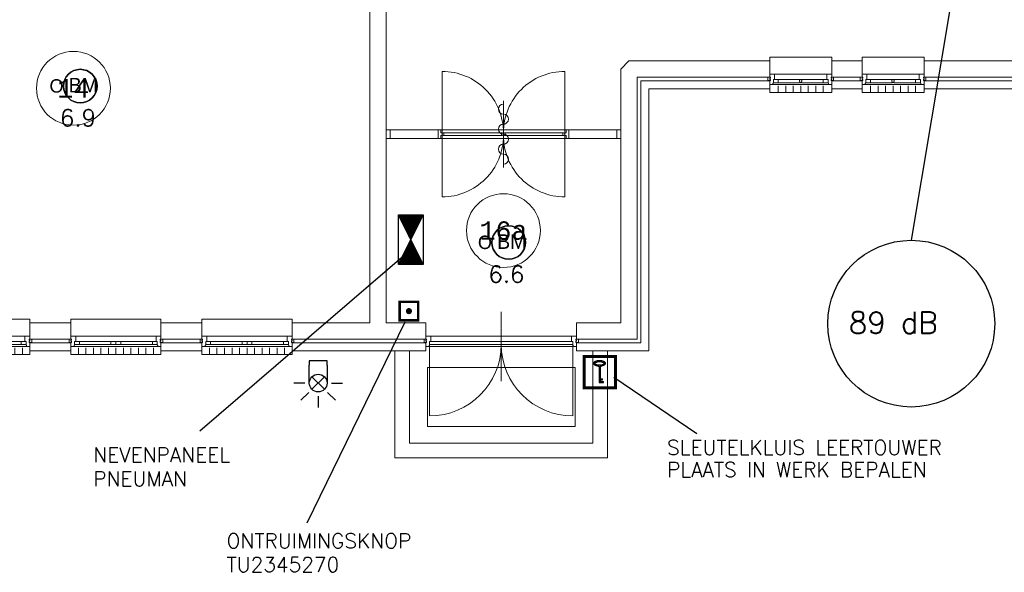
# Model space of a CAD drawing. Header units: millimetres. Extents: x 1890 to 160200, y 5205 to 111580.
# Tile 15 of 51: x 62061 to 75393, y 18114 to 25606. Entities that reach past the tile are written whole.
import ezdxf
from ezdxf.enums import TextEntityAlignment as Align
from ezdxf.xclip import XClip

# ---------------------------------------------------------------- set-up
doc = ezdxf.new("R2010")
doc.units = ezdxf.units.MM
doc.header["$XCLIPFRAME"] = 0
for name, color, linetype in [('BRAND', 1, 'Continuous'), ('DB-waardes', 6, 'Continuous'), ('Xref', 253, 'Continuous'), ('Xref-geb26-bgg$0$AL$1A---_ALGEMEEN', 253, 'Continuous'), ('Xref-geb26-bgg$0$AT$1A---_TEKST050', 253, 'Continuous')]:
    doc.layers.add(name, color=color, linetype=linetype)
doc.layers.get('Xref').off()
doc.styles.add('ROMANS', font='romans')
doc.styles.add('TXT', font='txt')
doc.styles.add('Xref-geb26-bgg$0$MONOTXT', font='MONOTXT')

# ---------------------------------------------------------------- blocks, each defined once
blk = doc.blocks.new('*O81')
at = {"layer": 'Xref-geb26-bgg$0$AL$1A---_ALGEMEEN', "color": 0, "linetype": 'Continuous', "lineweight": 0}
for p, q in [((-543, 9), (543, 9)), ((-565.5, -130), (565.5, -130)), ((-493, -63), (-67, -63)), ((-493, -106), (-67, -106)), ((67, -63), (493, -63)), ((67, -106), (493, -106)), ((-508.33, -240), (-508.33, -150)), ((-406.66, -240), (-406.66, -150)), ((-305, -240), (-305, -150)), ((-203.33, -240), (-203.33, -150)), ((-101.66, -240), (-101.66, -150)), ((0, -240), (0, -150)), ((101.66, -240), (101.66, -150)), ((203.33, -240), (203.33, -150)), ((305, -240), (305, -150)), ((406.66, -240), (406.66, -150)), ((508.33, -240), (508.33, -150))]:
    blk.add_line(p, q, dxfattribs=at)
for points in [[(-610, 190), (-610, 240), (610, 240), (610, 190)], [(-610, -190), (-610, -240), (610, -240), (610, -190)]]:
    blk.add_lwpolyline(points, dxfattribs=at)
for points in [[(-610, 9), (-545.15, 9), (-543, 6.86), (-543, -63), (-560, -63), (-560, -114), (-565.5, -114), (-565.5, -127.78), (-567.72, -130), (-610, -130), (-610, -76), (-601, -76), (-601, -60), (-610, -60), (-610, -46), (-601, -46), (-601, -30), (-610, -30)], [(610, 9), (545.15, 9), (543, 6.86), (543, -63), (560, -63), (560, -114), (565.5, -114), (565.5, -127.78), (567.72, -130), (610, -130), (610, -76), (601, -76), (601, -60), (610, -60), (610, -46), (601, -46), (601, -30), (610, -30)], [(-635, -30), (-601, -30), (-601, -46), (-610, -46), (-610, -60), (-601, -60), (-601, -76), (-635, -76)], [(-560, -106), (-493, -106), (-493, -63), (-560, -63)], [(-67, -106), (0, -106), (0, -63), (-67, -63)], [(67, -106), (0, -106), (0, -63), (67, -63)], [(560, -106), (493, -106), (493, -63), (560, -63)], [(635, -30), (601, -30), (601, -46), (610, -46), (610, -60), (601, -60), (601, -76), (635, -76)]]:
    blk.add_lwpolyline(points, close=True, dxfattribs=at)
blk = doc.blocks.new('*O82')
at = {"layer": 'Xref-geb26-bgg$0$AL$1A---_ALGEMEEN', "color": 0, "linetype": 'Continuous', "lineweight": 0}
for p, q in [((-543, 9), (543, 9)), ((-565.5, -130), (565.5, -130)), ((-493, -63), (-67, -63)), ((-493, -106), (-67, -106)), ((67, -63), (493, -63)), ((67, -106), (493, -106)), ((-508.33, -240), (-508.33, -150)), ((-406.66, -240), (-406.66, -150)), ((-305, -240), (-305, -150)), ((-203.33, -240), (-203.33, -150)), ((-101.66, -240), (-101.66, -150)), ((0, -240), (0, -150)), ((101.66, -240), (101.66, -150)), ((203.33, -240), (203.33, -150)), ((305, -240), (305, -150)), ((406.66, -240), (406.66, -150)), ((508.33, -240), (508.33, -150))]:
    blk.add_line(p, q, dxfattribs=at)
for points in [[(-610, 190), (-610, 240), (610, 240), (610, 190)], [(-610, -190), (-610, -240), (610, -240), (610, -190)]]:
    blk.add_lwpolyline(points, dxfattribs=at)
for points in [[(-610, 9), (-545.15, 9), (-543, 6.86), (-543, -63), (-560, -63), (-560, -114), (-565.5, -114), (-565.5, -127.78), (-567.72, -130), (-610, -130), (-610, -76), (-601, -76), (-601, -60), (-610, -60), (-610, -46), (-601, -46), (-601, -30), (-610, -30)], [(610, 9), (545.15, 9), (543, 6.86), (543, -63), (560, -63), (560, -114), (565.5, -114), (565.5, -127.78), (567.72, -130), (610, -130), (610, -76), (601, -76), (601, -60), (610, -60), (610, -46), (601, -46), (601, -30), (610, -30)], [(-635, -30), (-601, -30), (-601, -46), (-610, -46), (-610, -60), (-601, -60), (-601, -76), (-635, -76)], [(-560, -106), (-493, -106), (-493, -63), (-560, -63)], [(-67, -106), (0, -106), (0, -63), (-67, -63)], [(67, -106), (0, -106), (0, -63), (67, -63)], [(560, -106), (493, -106), (493, -63), (560, -63)], [(635, -30), (601, -30), (601, -46), (610, -46), (610, -60), (601, -60), (601, -76), (635, -76)]]:
    blk.add_lwpolyline(points, close=True, dxfattribs=at)
blk = doc.blocks.new('*O83')
at = {"layer": 'Xref-geb26-bgg$0$AL$1A---_ALGEMEEN', "color": 0, "linetype": 'Continuous', "lineweight": 0}
for p, q in [((-543, 9), (543, 9)), ((-565.5, -130), (565.5, -130)), ((-493, -63), (-67, -63)), ((-493, -106), (-67, -106)), ((67, -63), (493, -63)), ((67, -106), (493, -106)), ((-508.33, -240), (-508.33, -150)), ((-406.66, -240), (-406.66, -150)), ((-305, -240), (-305, -150)), ((-203.33, -240), (-203.33, -150)), ((-101.66, -240), (-101.66, -150)), ((0, -240), (0, -150)), ((101.66, -240), (101.66, -150)), ((203.33, -240), (203.33, -150)), ((305, -240), (305, -150)), ((406.66, -240), (406.66, -150)), ((508.33, -240), (508.33, -150))]:
    blk.add_line(p, q, dxfattribs=at)
for points in [[(-610, 190), (-610, 240), (610, 240), (610, 190)], [(-610, -190), (-610, -240), (610, -240), (610, -190)]]:
    blk.add_lwpolyline(points, dxfattribs=at)
for points in [[(-610, 9), (-545.15, 9), (-543, 6.86), (-543, -63), (-560, -63), (-560, -114), (-565.5, -114), (-565.5, -127.78), (-567.72, -130), (-610, -130), (-610, -76), (-601, -76), (-601, -60), (-610, -60), (-610, -46), (-601, -46), (-601, -30), (-610, -30)], [(610, 9), (545.15, 9), (543, 6.86), (543, -63), (560, -63), (560, -114), (565.5, -114), (565.5, -127.78), (567.72, -130), (610, -130), (610, -76), (601, -76), (601, -60), (610, -60), (610, -46), (601, -46), (601, -30), (610, -30)], [(-635, -30), (-601, -30), (-601, -46), (-610, -46), (-610, -60), (-601, -60), (-601, -76), (-635, -76)], [(-560, -106), (-493, -106), (-493, -63), (-560, -63)], [(-67, -106), (0, -106), (0, -63), (-67, -63)], [(67, -106), (0, -106), (0, -63), (67, -63)], [(560, -106), (493, -106), (493, -63), (560, -63)], [(635, -30), (601, -30), (601, -46), (610, -46), (610, -60), (601, -60), (601, -76), (635, -76)]]:
    blk.add_lwpolyline(points, close=True, dxfattribs=at)
blk = doc.blocks.new('*O120')
at = {"layer": 'Xref-geb26-bgg$0$AL$1A---_ALGEMEEN', "color": 0, "linetype": 'Continuous', "lineweight": 0}
for p, q in [((0, 705), (0, -235)), ((-953, 377), (953, 377)), ((-975.5, 238), (975.5, 238))]:
    blk.add_line(p, q, dxfattribs=at)
for points in [[(-1045, 338), (-1011, 338), (-1011, 322), (-1020, 322), (-1020, 308), (-1011, 308), (-1011, 292), (-1045, 292)], [(-1020, 377), (-955.15, 377), (-953, 374.86), (-953, 305), (-970, 305), (-970, 254), (-975.5, 254), (-975.5, 240.22), (-977.72, 238), (-1020, 238), (-1020, 292), (-1011, 292), (-1011, 308), (-1020, 308), (-1020, 322), (-1011, 322), (-1011, 338), (-1020, 338)], [(970, 305), (970, 265), (-970, 265), (-970, 305)], [(1020, 377), (955.15, 377), (953, 374.86), (953, 305), (970, 305), (970, 254), (975.5, 254), (975.5, 240.22), (977.72, 238), (1020, 238), (1020, 292), (1011, 292), (1011, 308), (1020, 308), (1020, 322), (1011, 322), (1011, 338), (1020, 338)], [(1045, 338), (1011, 338), (1011, 322), (1020, 322), (1020, 308), (1011, 308), (1011, 292), (1045, 292)]]:
    blk.add_lwpolyline(points, close=True, dxfattribs=at)
for points in [[(-970, 265), (-970, -705, 0.41421356), (0, 265)], [(970, 265), (970, -705, -0.41421356), (0, 265)]]:
    blk.add_lwpolyline(points, format="xyb", dxfattribs=at)
blk = doc.blocks.new('*O195')
at = {"layer": 'Xref-geb26-bgg$0$AL$1A---_ALGEMEEN', "color": 0, "linetype": 'Continuous', "lineweight": 0}
blk.add_lwpolyline([(0, -407, 1), (0, -271, -1), (0, -136, 1), (0, 0, -1), (0, 136, 1), (0, 271, -1), (0, 407)], format="xyb", dxfattribs=at)
blk = doc.blocks.new('Xref-geb26-bgg$0$BRW00')
at = {"layer": 'Xref-geb26-bgg$0$AL$1A---_ALGEMEEN', "color": 0, "linetype": 'Continuous', "lineweight": 0}
blk.add_blockref('*O195', (0, 0), dxfattribs=at)
blk = doc.blocks.new('Xref-geb26-bgg$0$DD0782')
at = {"layer": 'Xref-geb26-bgg$0$AL$1A---_ALGEMEEN', "color": 0, "linetype": 'Continuous', "lineweight": 0}
for p, q in [((885, -393), (885, 507)), ((35, 114), (1735, 114)), ((1735, 0), (35, 0))]:
    blk.add_line(p, q, dxfattribs=at)
for points in [[(885, 77, 0.414214), (55, 907), (55, 77)], [(885, 77, -0.414214), (1715, 907), (1715, 77)], [(885, 37, -0.414214), (55, -793), (55, 37)], [(885, 37, 0.414214), (1715, -793), (1715, 37)]]:
    blk.add_lwpolyline(points, format="xyb", dxfattribs=at)
for points in [[(0, 0), (35, 0), (35, 37), (55, 37), (55, 77), (35, 77), (35, 114), (0, 114), (0, 0)], [(80, 37), (860, 37), (860, 77), (80, 77)], [(910, 37), (1690, 37), (1690, 77), (910, 77)], [(1770, 0), (1735, 0), (1735, 37), (1715, 37), (1715, 77), (1735, 77), (1735, 114), (1770, 114), (1770, 0)]]:
    blk.add_lwpolyline(points, close=True, dxfattribs=at)
for centre, start, end in [((76, 57), 77.3196, 282.6804), ((865, 57), 257.3196, 102.6804), ((906, 57), 77.3196, 282.6804), ((1694, 57), 257.3196, 102.6804)]:
    blk.add_arc(centre, 20.5, start, end, dxfattribs=at)
blk.add_blockref('Xref-geb26-bgg$0$BRW00', (885, 57), dxfattribs=at)
blk = doc.blocks.new('*O192')
at = {"layer": 'Xref-geb26-bgg$0$AL$1A---_ALGEMEEN', "color": 0, "linetype": 'Continuous', "lineweight": 0}
for points in [[(-1590, -57), (1590, -57), (1590, 57), (-1590, 57)], [(-1535, -57), (-1535, 57), (-1590, 57), (-1590, -57)], [(1535, -57), (1535, 57), (1590, 57), (1590, -57)]]:
    blk.add_lwpolyline(points, close=True, dxfattribs=at)
at = {"layer": 'Xref-geb26-bgg$0$AL$1A---_ALGEMEEN', "color": 0, "linetype": 'Continuous', "lineweight": 0, "rotation": 180}
blk.add_blockref('Xref-geb26-bgg$0$DD0782', (885, 57), dxfattribs=at)
blk = doc.blocks.new('*O198')
at = {"layer": 'Xref-geb26-bgg$0$AL$1A---_ALGEMEEN', "color": 0, "linetype": 'Continuous', "lineweight": 0}
for points in [[(-1440, 725), (-1440, -725), (1440, -725), (1440, 725)], [(-1240, 725), (-1240, -525), (1240, -525), (1240, 725)]]:
    blk.add_lwpolyline(points, dxfattribs=at)
blk.add_lwpolyline([(-1000, -300), (1000, -300), (1000, 500), (-1000, 500)], close=True, dxfattribs=at)
blk = doc.blocks.new('*O199')
at = {"layer": 'Xref-geb26-bgg$0$AL$1A---_ALGEMEEN', "color": 0, "linetype": 'Continuous', "lineweight": 0}
for p, q in [((-353, 9), (353, 9)), ((-376, -130), (376, -130)), ((-303, -63), (-16, -63)), ((-303, -106), (-16, -106)), ((16, -63), (303, -63)), ((16, -106), (303, -106)), ((-305, -240), (-305, -150)), ((-203, -240), (-203, -150)), ((-102, -240), (-102, -150)), ((0, -240), (0, -150)), ((102, -240), (102, -150)), ((203, -240), (203, -150)), ((305, -240), (305, -150))]:
    blk.add_line(p, q, dxfattribs=at)
for points in [[(-420, 190), (-420, 240), (420, 240), (420, 190)], [(-420, -190), (-420, -240), (420, -240), (420, -190)]]:
    blk.add_lwpolyline(points, dxfattribs=at)
for points in [[(-420, 9), (-355, 9), (-353, 7), (-353, -63), (-370, -63), (-370, -114), (-376, -114), (-376, -128), (-378, -130), (-420, -130), (-420, -76), (-411, -76), (-411, -60), (-420, -60), (-420, -46), (-411, -46), (-411, -30), (-420, -30)], [(420, 9), (355, 9), (353, 7), (353, -63), (370, -63), (370, -114), (376, -114), (376, -128), (378, -130), (420, -130), (420, -76), (411, -76), (411, -60), (420, -60), (420, -46), (411, -46), (411, -30), (420, -30)], [(-445, -30), (-411, -30), (-411, -46), (-420, -46), (-420, -60), (-411, -60), (-411, -76), (-445, -76)], [(-370, -106), (-303, -106), (-303, -63), (-370, -63)], [(370, -106), (303, -106), (303, -63), (370, -63)], [(445, -30), (411, -30), (411, -46), (420, -46), (420, -60), (411, -60), (411, -76), (445, -76)]]:
    blk.add_lwpolyline(points, close=True, dxfattribs=at)
blk.add_lwpolyline([(4, -106), (-4, -106), (-4, -104, -0.397174), (-10, -98), (-10, -95, 0.406754), (-16, -90), (-16, -72), (-6, -63), (6, -63), (16, -72), (16, -90, 0.406754), (10, -95), (10, -98, -0.397174), (4, -104), (4, -106)], format="xyb", dxfattribs=at)
blk = doc.blocks.new('*O200')
at = {"layer": 'Xref-geb26-bgg$0$AL$1A---_ALGEMEEN', "color": 0, "linetype": 'Continuous', "lineweight": 0}
for p, q in [((-353, 9), (353, 9)), ((-376, -130), (376, -130)), ((-303, -63), (-16, -63)), ((-303, -106), (-16, -106)), ((16, -63), (303, -63)), ((16, -106), (303, -106)), ((-305, -240), (-305, -150)), ((-203, -240), (-203, -150)), ((-102, -240), (-102, -150)), ((0, -240), (0, -150)), ((102, -240), (102, -150)), ((203, -240), (203, -150)), ((305, -240), (305, -150))]:
    blk.add_line(p, q, dxfattribs=at)
for points in [[(-420, 190), (-420, 240), (420, 240), (420, 190)], [(-420, -190), (-420, -240), (420, -240), (420, -190)]]:
    blk.add_lwpolyline(points, dxfattribs=at)
for points in [[(-420, 9), (-355, 9), (-353, 7), (-353, -63), (-370, -63), (-370, -114), (-376, -114), (-376, -128), (-378, -130), (-420, -130), (-420, -76), (-411, -76), (-411, -60), (-420, -60), (-420, -46), (-411, -46), (-411, -30), (-420, -30)], [(420, 9), (355, 9), (353, 7), (353, -63), (370, -63), (370, -114), (376, -114), (376, -128), (378, -130), (420, -130), (420, -76), (411, -76), (411, -60), (420, -60), (420, -46), (411, -46), (411, -30), (420, -30)], [(-445, -30), (-411, -30), (-411, -46), (-420, -46), (-420, -60), (-411, -60), (-411, -76), (-445, -76)], [(-370, -106), (-303, -106), (-303, -63), (-370, -63)], [(370, -106), (303, -106), (303, -63), (370, -63)], [(445, -30), (411, -30), (411, -46), (420, -46), (420, -60), (411, -60), (411, -76), (445, -76)]]:
    blk.add_lwpolyline(points, close=True, dxfattribs=at)
blk.add_lwpolyline([(4, -106), (-4, -106), (-4, -104, -0.397174), (-10, -98), (-10, -95, 0.406754), (-16, -90), (-16, -72), (-6, -63), (6, -63), (16, -72), (16, -90, 0.406754), (10, -95), (10, -98, -0.397174), (4, -104), (4, -106)], format="xyb", dxfattribs=at)
blk = doc.blocks.new('Xref-geb26-bgg')
at = {"layer": 'Xref-geb26-bgg$0$AL$1A---_ALGEMEEN', "linetype": 'Continuous', "lineweight": 0}
for points in [[(140320.43, 91396.32), (140540.43, 91396.32), (140540.43, 85038.82), (141080.43, 85038.82), (141080.43, 84818.82), (139268.43, 84818.82), (139268.43, 85038.82), (140320.43, 85038.82)], [(143830.43, 88588.82), (145735.43, 88588.82), (145735.43, 88368.82), (143940.43, 88368.82), (143940.43, 84818.82), (143120.43, 84818.82), (143120.43, 85038.82), (143720.43, 85038.82), (143720.43, 88478.82)], [(146575.43, 88368.82), (146985.43, 88368.82), (146985.43, 88588.82), (146575.43, 88588.82)], [(147825.43, 88588.82), (150970.43, 88588.82), (150970.43, 88368.82), (149840.43, 88368.82), (149840.43, 86038.82), (152150.43, 86038.82), (152150.43, 88368.82), (151870.43, 88368.82), (151870.43, 88588.82), (152260.43, 88588.82), (152370.43, 88478.82), (152370.43, 86038.82), (152545.43, 86038.82), (152545.43, 85818.82), (149840.43, 85818.82), (149840.43, 84043.82), (149620.43, 84043.82), (149620.43, 88368.82), (147825.43, 88368.82)], [(143990.43, 88318.82), (145735.43, 88318.82), (145735.43, 88208.82), (144100.43, 88208.82), (144100.43, 84658.82), (143120.43, 84658.82), (143120.43, 84768.82), (143990.43, 84768.82)], [(146575.43, 88208.82), (146985.43, 88208.82), (146985.43, 88318.82), (146575.43, 88318.82)], [(147825.43, 88318.82), (149570.43, 88318.82), (149570.43, 84043.82), (149460.43, 84043.82), (149460.43, 88208.82), (147825.43, 88208.82)], [(135718.43, 84818.82), (136273.43, 84818.82), (136273.43, 85038.82), (135718.43, 85038.82)], [(137493.43, 84818.82), (138048.43, 84818.82), (138048.43, 85038.82), (137493.43, 85038.82)], [(135718.43, 84658.82), (136273.43, 84658.82), (136273.43, 84768.82), (135718.43, 84768.82)], [(137493.43, 84658.82), (138048.43, 84658.82), (138048.43, 84768.82), (137493.43, 84768.82)], [(139268.43, 84768.82), (141080.43, 84768.82), (141080.43, 84658.82), (139268.43, 84658.82)]]:
    blk.add_lwpolyline(points, close=True, dxfattribs=at)
for centre in [(136307.9208, 88217.57326), (142130.43586, 86288.81318)]:
    blk.add_circle(centre, 500, dxfattribs=at)
for name, p in [('*O199', (146155.43, 88398.82)), ('*O200', (147405.43, 88398.82)), ('*O192', (142130.43, 87595.82)), ('*O81', (135108.43, 84848.82)), ('*O82', (136883.43, 84848.82)), ('*O83', (138658.43, 84848.82)), ('*O120', (142100.43, 84480.82)), ('*O198', (142100.43, 83933.82))]:
    blk.add_blockref(name, p, dxfattribs=at)
at = {"layer": 'Xref-geb26-bgg$0$AT$1A---_TEKST050', "linetype": 'Continuous', "lineweight": 0, "style": 'Xref-geb26-bgg$0$MONOTXT'}
for s, p in [('14', (136307.91, 88217.57)), ('16a', (142130.43, 86288.82))]:
    blk.add_text(s, height=250.00002, dxfattribs=at).set_placement(p, align=Align.MIDDLE)
blk = doc.blocks.new('BR-OPT-M')
at = {"layer": 'BRAND', "color": 0}
blk.add_lwpolyline([(1.75, 0, 1), (-1.75, 0, 1)], format="xyb", close=True, dxfattribs=at)
blk.add_circle((0, 0), 1.75, dxfattribs=at)
for start, end in [(0, 180), (180, 0)]:
    blk.add_arc((0, 0), 1.75, start, end, dxfattribs=at)
at = {"layer": 'BRAND', "color": 0, "style": 'TXT'}
blk.add_text('O', height=1.4, dxfattribs=at).set_placement((-3.2, -0.68))
at = {"layer": 'BRAND', "color": 0, "insert": (-1.2, 0.86), "char_height": 1.522, "width": 4.0171, "attachment_point": 1, "style": 'TXT'}
blk.add_mtext('BM', dxfattribs=at)
at = {"layer": 'BRAND', "color": 0, "style": 'ROMANS'}
blk.add_attdef('ION1-B', text='', height=1.75, dxfattribs=at).set_placement((-0.23, -2.43), align=Align.TOP_CENTER)
blk = doc.blocks.new('*X20')
at = {"color": 0}
for p, q in [((115.29, 196.51), (115.29, 196.52)), ((115.29, 196.47), (115.32, 196.5)), ((115.29, 196.42), (115.35, 196.49)), ((115.29, 196.38), (115.38, 196.47)), ((115.29, 196.33), (115.41, 196.46)), ((115.29, 196.29), (115.44, 196.44)), ((115.29, 196.24), (115.47, 196.43)), ((115.29, 196.2), (115.5, 196.41)), ((115.29, 196.15), (115.53, 196.4)), ((115.29, 196.11), (115.56, 196.38)), ((115.29, 196.07), (115.59, 196.37)), ((115.29, 196.02), (115.62, 196.35)), ((115.29, 195.98), (115.65, 196.34)), ((115.29, 195.93), (115.68, 196.32)), ((115.29, 195.89), (115.71, 196.31)), ((115.29, 195.84), (115.74, 196.29)), ((115.29, 195.8), (115.77, 196.28)), ((115.29, 195.75), (115.8, 196.26)), ((115.29, 195.71), (115.83, 196.25)), ((115.29, 195.66), (115.86, 196.23)), ((115.29, 195.62), (115.89, 196.22)), ((115.29, 195.57), (115.92, 196.2)), ((115.29, 195.53), (115.95, 196.19)), ((115.29, 195.48), (115.98, 196.17)), ((115.29, 195.44), (116.01, 196.16)), ((115.29, 195.39), (116.04, 196.14)), ((115.29, 195.35), (116.07, 196.13)), ((115.29, 195.3), (116.1, 196.11)), ((115.29, 195.26), (116.13, 196.1)), ((115.29, 195.21), (116.16, 196.09)), ((115.29, 195.17), (116.19, 196.07)), ((115.29, 195.12), (116.22, 196.06)), ((115.29, 195.08), (116.25, 196.04)), ((115.29, 195.03), (116.28, 196.03)), ((115.29, 194.99), (116.31, 196.01)), ((115.29, 194.94), (116.34, 196)), ((119.42, 194.45), (120.97, 196)), ((119.45, 194.44), (121.06, 196.04)), ((119.48, 194.42), (121.15, 196.09)), ((119.51, 194.41), (121.24, 196.13)), ((119.54, 194.39), (121.33, 196.18)), ((119.57, 194.38), (121.42, 196.22)), ((119.6, 194.36), (121.51, 196.27)), ((119.63, 194.35), (121.6, 196.31)), ((119.66, 194.33), (121.69, 196.36)), ((119.69, 194.32), (121.78, 196.4)), ((119.72, 194.3), (121.87, 196.45)), ((119.75, 194.29), (121.96, 196.49)), ((119.78, 194.27), (122.01, 196.5)), ((119.81, 194.26), (122.01, 196.46)), ((119.84, 194.24), (122.01, 196.42)), ((119.87, 194.23), (122.01, 196.37)), ((119.9, 194.21), (122.01, 196.33)), ((119.93, 194.2), (122.01, 196.28)), ((119.96, 194.18), (122.01, 196.24)), ((119.99, 194.17), (122.01, 196.19)), ((120.02, 194.15), (122.01, 196.15)), ((120.05, 194.14), (122.01, 196.1)), ((120.08, 194.12), (122.01, 196.06)), ((120.11, 194.11), (122.01, 196.01)), ((115.29, 194.9), (116.37, 195.98)), ((115.29, 194.85), (116.4, 195.97)), ((115.29, 194.81), (116.43, 195.95)), ((115.29, 194.76), (116.46, 195.94)), ((115.29, 194.72), (116.49, 195.92)), ((115.29, 194.67), (116.52, 195.91)), ((115.29, 194.63), (116.55, 195.89)), ((115.29, 194.58), (116.58, 195.88)), ((115.29, 194.54), (116.61, 195.86)), ((115.29, 194.49), (116.64, 195.85)), ((115.29, 194.45), (116.67, 195.83)), ((115.29, 194.4), (116.7, 195.82)), ((115.29, 194.36), (116.73, 195.8)), ((115.29, 194.31), (116.76, 195.79)), ((115.29, 194.27), (116.79, 195.77)), ((115.29, 194.22), (116.82, 195.76)), ((115.29, 194.18), (116.85, 195.74)), ((115.29, 194.13), (116.88, 195.73)), ((115.29, 194.09), (116.91, 195.71)), ((115.29, 194.04), (116.94, 195.7)), ((115.29, 194), (116.97, 195.68)), ((115.29, 193.95), (117, 195.67)), ((115.29, 193.91), (117.03, 195.65)), ((115.29, 193.86), (117.06, 195.64)), ((115.29, 193.82), (117.09, 195.62)), ((115.29, 193.78), (117.12, 195.61)), ((115.29, 193.73), (117.15, 195.59)), ((115.29, 193.69), (117.18, 195.58)), ((115.29, 193.64), (117.21, 195.56)), ((115.29, 193.6), (117.24, 195.55)), ((115.29, 193.55), (117.27, 195.53)), ((115.29, 193.51), (117.3, 195.52)), ((115.29, 193.46), (117.33, 195.5)), ((115.29, 193.42), (117.36, 195.49)), ((115.29, 193.37), (117.39, 195.47)), ((115.29, 193.33), (117.42, 195.46)), ((115.29, 193.28), (117.45, 195.44)), ((115.29, 193.24), (117.48, 195.43)), ((115.29, 193.19), (117.51, 195.41)), ((115.31, 193.17), (117.54, 195.4)), ((115.4, 193.22), (117.57, 195.38)), ((115.49, 193.26), (117.6, 195.37)), ((115.58, 193.31), (117.63, 195.35)), ((115.67, 193.35), (117.66, 195.34)), ((115.76, 193.4), (117.69, 195.32)), ((115.85, 193.44), (117.72, 195.31)), ((115.94, 193.49), (117.75, 195.29)), ((116.03, 193.53), (117.78, 195.28)), ((116.12, 193.57), (117.81, 195.26)), ((116.21, 193.62), (117.84, 195.25)), ((116.3, 193.66), (117.87, 195.23)), ((116.39, 193.71), (117.9, 195.22)), ((116.48, 193.75), (117.93, 195.2)), ((116.57, 193.8), (117.96, 195.19)), ((116.66, 193.84), (117.99, 195.17)), ((116.75, 193.89), (118.02, 195.16)), ((116.84, 193.93), (118.05, 195.14)), ((116.93, 193.98), (118.08, 195.13)), ((117.02, 194.02), (118.11, 195.11)), ((117.11, 194.07), (118.14, 195.1)), ((117.2, 194.11), (118.17, 195.08)), ((117.29, 194.16), (118.2, 195.07)), ((117.38, 194.2), (118.23, 195.05)), ((117.47, 194.25), (118.26, 195.04)), ((117.56, 194.29), (118.29, 195.02)), ((117.65, 194.34), (118.32, 195.01)), ((117.74, 194.38), (118.35, 194.99)), ((117.83, 194.43), (118.38, 194.98)), ((117.92, 194.47), (118.41, 194.96)), ((118.01, 194.52), (118.44, 194.95)), ((118.1, 194.56), (118.47, 194.93)), ((118.19, 194.61), (118.5, 194.92)), ((118.28, 194.65), (118.53, 194.9)), ((118.37, 194.7), (118.56, 194.89)), ((118.46, 194.74), (118.59, 194.87)), ((118.54, 194.79), (118.62, 194.86)), ((118.63, 194.83), (118.65, 194.84)), ((118.68, 194.83), (118.72, 194.88)), ((118.71, 194.81), (118.81, 194.92)), ((118.74, 194.8), (118.9, 194.97)), ((118.77, 194.78), (118.99, 195.01)), ((118.79, 194.77), (119.08, 195.06)), ((118.82, 194.75), (119.17, 195.1)), ((118.85, 194.74), (119.26, 195.15)), ((118.88, 194.72), (119.35, 195.19)), ((118.91, 194.71), (119.44, 195.24)), ((118.94, 194.69), (119.53, 195.28)), ((118.97, 194.68), (119.62, 195.33)), ((119, 194.66), (119.71, 195.37)), ((119.03, 194.65), (119.8, 195.42)), ((119.06, 194.63), (119.89, 195.46)), ((119.09, 194.62), (119.98, 195.51)), ((119.12, 194.6), (120.07, 195.55)), ((119.15, 194.59), (120.16, 195.6)), ((119.18, 194.57), (120.25, 195.64)), ((119.21, 194.56), (120.34, 195.69)), ((119.24, 194.54), (120.43, 195.73)), ((119.27, 194.53), (120.52, 195.78)), ((119.3, 194.51), (120.61, 195.82)), ((119.33, 194.5), (120.7, 195.86)), ((119.36, 194.48), (120.79, 195.91)), ((119.39, 194.47), (120.88, 195.95)), ((120.14, 194.09), (122.01, 195.97)), ((120.17, 194.08), (122.01, 195.92)), ((120.2, 194.06), (122.01, 195.88)), ((120.23, 194.05), (122.01, 195.83)), ((120.26, 194.03), (122.01, 195.79)), ((120.29, 194.02), (122.01, 195.74)), ((120.32, 194), (122.01, 195.7)), ((120.35, 193.99), (122.01, 195.65)), ((120.38, 193.97), (122.01, 195.61)), ((120.41, 193.96), (122.01, 195.56)), ((120.44, 193.94), (122.01, 195.52)), ((120.47, 193.93), (122.01, 195.47)), ((120.5, 193.91), (122.01, 195.43)), ((120.53, 193.9), (122.01, 195.38)), ((120.56, 193.88), (122.01, 195.34)), ((120.59, 193.87), (122.01, 195.29)), ((120.62, 193.85), (122.01, 195.25)), ((120.65, 193.84), (122.01, 195.2)), ((120.68, 193.83), (122.01, 195.16)), ((120.71, 193.81), (122.01, 195.11)), ((120.74, 193.8), (122.01, 195.07)), ((120.77, 193.78), (122.01, 195.02)), ((120.8, 193.77), (122.01, 194.98)), ((120.83, 193.75), (122.01, 194.93)), ((120.86, 193.74), (122.01, 194.89)), ((120.89, 193.72), (122.01, 194.84)), ((120.92, 193.71), (122.01, 194.8)), ((120.95, 193.69), (122.01, 194.75)), ((120.98, 193.68), (122.01, 194.71)), ((121.01, 193.66), (122.01, 194.66)), ((121.04, 193.65), (122.01, 194.62)), ((121.07, 193.63), (122.01, 194.57)), ((121.1, 193.62), (122.01, 194.53)), ((121.13, 193.6), (122.01, 194.48)), ((121.16, 193.59), (122.01, 194.44)), ((121.19, 193.57), (122.01, 194.39)), ((121.22, 193.56), (122.01, 194.35)), ((121.25, 193.54), (122.01, 194.3)), ((121.28, 193.53), (122.01, 194.26)), ((121.31, 193.51), (122.01, 194.21)), ((121.34, 193.5), (122.01, 194.17)), ((121.37, 193.48), (122.01, 194.13)), ((121.4, 193.47), (122.01, 194.08)), ((121.43, 193.45), (122.01, 194.04)), ((121.46, 193.44), (122.01, 193.99)), ((121.49, 193.42), (122.01, 193.95)), ((121.52, 193.41), (122.01, 193.9)), ((121.55, 193.39), (122.01, 193.86)), ((121.58, 193.38), (122.01, 193.81)), ((121.61, 193.36), (122.01, 193.77)), ((121.64, 193.35), (122.01, 193.72)), ((121.67, 193.33), (122.01, 193.68)), ((121.7, 193.32), (122.01, 193.63)), ((121.73, 193.3), (122.01, 193.59)), ((121.76, 193.29), (122.01, 193.54)), ((121.79, 193.27), (122.01, 193.5)), ((121.82, 193.26), (122.01, 193.45)), ((121.85, 193.24), (122.01, 193.41)), ((121.88, 193.23), (122.01, 193.36)), ((121.91, 193.21), (122.01, 193.32)), ((121.94, 193.2), (122.01, 193.27)), ((121.97, 193.18), (122.01, 193.23)), ((122, 193.17), (122.01, 193.18))]:
    blk.add_line(p, q, dxfattribs=at)
blk = doc.blocks.new('NEV-TABL')
at = {"layer": 'BRAND', "color": 0}
for p, q in [((-3.33, -1.64), (3.4, 1.72)), ((-3.33, 1.72), (3.4, 1.72)), ((-3.33, 1.72), (3.4, -1.64)), ((-3.33, -1.64), (-3.33, 1.72)), ((3.4, 1.72), (3.4, -1.64)), ((3.4, -1.64), (-3.33, -1.64))]:
    blk.add_line(p, q, dxfattribs=at)
blk.add_solid([(-3.33, 1.72), (-3.33, 1.72), (3.4, 1.72)], dxfattribs=at)
blk.add_blockref('*X20', (-118.62, -194.8), dxfattribs=at)
blk = doc.blocks.new('FLITS-BR')
at = {"layer": 'BRAND', "color": 7}
for p, q in [((5, 3), (5, 5.5)), ((7.12, 2.12), (8.89, 3.89)), ((8, 0), (10.5, 0)), ((7.12, -2.12), (8.89, -3.89)), ((5, -3), (5, -5.5))]:
    blk.add_line(p, q, dxfattribs=at)
at = {"layer": 'BRAND', "color": 0}
for p, q in [((0, 2), (0, -2)), ((1, 2), (0, 2)), ((1, 2), (5, 2)), ((6.41, -1.41), (3.59, 1.41)), ((6.41, 1.41), (3.59, -1.41)), ((0, -2), (1, -2)), ((5, -2), (1, -2))]:
    blk.add_line(p, q, dxfattribs=at)
blk.add_circle((5, 0), 2, dxfattribs=at)
blk = doc.blocks.new('handmelder')
at = {"layer": 'BRAND', "color": 0, "const_width": 0.416}
blk.add_lwpolyline([(0.55, 1.82), (-1.53, 1.82), (-1.53, -1.3), (1.59, -1.3), (1.59, 1.82), (0.55, 1.82)], dxfattribs=at)
at = {"layer": 'BRAND', "color": 0, "const_width": 0.52}
blk.add_lwpolyline([(-0.23, 0.26, 1), (0.29, 0.26, 1)], format="xyb", close=True, dxfattribs=at)
at = {"layer": 'BRAND', "color": 0, "style": 'ROMANS'}
blk.add_attdef('X', text='', height=2, dxfattribs=at).set_placement((0.09, -2.9), align=Align.MIDDLE)
blk = doc.blocks.new('SLEUTKL')
at = {"layer": 'BRAND', "color": 0}
for p, q in [((5.29, 0), (0, 0)), ((0, 0), (0, -5.29)), ((5.29, -5.29), (5.29, 0)), ((2.51, -1.62), (2.51, -4.43)), ((2.71, -1.62), (2.71, -3.78)), ((2.51, -4.43), (3.27, -4.43)), ((2.71, -3.78), (3.1, -3.78)), ((2.71, -3.98), (2.71, -4.23)), ((2.71, -3.98), (3.1, -3.98)), ((2.71, -4.23), (3.27, -4.23)), ((3.1, -3.98), (3.1, -3.81)), ((3.27, -4.43), (3.27, -4.26)), ((0, -5.29), (5.29, -5.29))]:
    blk.add_line(p, q, dxfattribs=at)
at = {"layer": 'BRAND', "color": 0, "const_width": 0.5}
for points in [[(5.29, 0), (5.29, -5.29), (0, -5.29), (0, 0), (5.29, 0)], [(5.29, 0), (5.54, 0)]]:
    blk.add_lwpolyline(points, dxfattribs=at)
at = {"layer": 'BRAND', "color": 0}
for points in [[(2.71, -1.63, 0.033086), (3.01, -1.59, 0.058697), (3.32, -1.5, 0.100654), (3.56, -1.33, 0.190887), (3.62, -1.18, 0.190887), (3.56, -1.03, 0.100654), (3.32, -0.86, 0.058697), (3.01, -0.76, 0.045166), (2.59, -0.72, 0.045166), (2.18, -0.76, 0.058697), (1.87, -0.86, 0.100654), (1.63, -1.03, 0.190887), (1.57, -1.18, 0.190887)], [(1.57, -1.18, 0.190887), (1.63, -1.33, 0.100654), (1.87, -1.5, 0.058697), (2.18, -1.59, 0.035718), (2.51, -1.63, 0.045166)]]:
    blk.add_lwpolyline(points, format="xyb", dxfattribs=at)
blk.add_lwpolyline([(1.77, -1.18, 0.190887), (1.77, -1.19, 0.100654), (1.95, -1.32, 0.058697), (2.21, -1.4, 0.045166), (2.59, -1.43, 0.045166), (2.98, -1.4, 0.058697), (3.24, -1.32, 0.100654), (3.42, -1.19, 0.190887), (3.42, -1.18, 0.190887), (3.42, -1.17, 0.100654), (3.24, -1.04, 0.058697), (2.98, -0.96, 0.045166), (2.59, -0.92, 0.045166), (2.21, -0.96, 0.058697), (1.95, -1.04, 0.100654), (1.77, -1.17, 0.190887)], format="xyb", close=True, dxfattribs=at)

msp = doc.modelspace()

# ---------------------------------------------------------------- linework, layer by layer
at = {"layer": 'BRAND'}
for p, q in [((67298, 22436), (64501, 20029)), ((70105, 20760), (71230, 19995))]:
    msp.add_line(p, q, dxfattribs=at)
at = {"layer": 'BRAND', "color": 2}
msp.add_line((67275, 21505), (65950, 18780), dxfattribs=at)
at = {"layer": 'DB-waardes'}
msp.add_line((74785, 26533), (74134, 22616), dxfattribs=at)
msp.add_circle((74134, 21485), 1130, dxfattribs=at)

# ---------------------------------------------------------------- block references
at = {"layer": 'BRAND'}
ref = msp.add_blockref('BR-OPT-M', (62881, 24705), dxfattribs=dict(at, xscale=130, yscale=130, zscale=130))
XClip(ref).set_block_clipping_path([(-454.1975768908, -84.0849287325), (189.03319234, 147.8466319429)])
ref.add_auto_attribs({'ION1-B': '6.9'})
ref = msp.add_blockref('NEV-TABL', (67361, 22619), dxfattribs=dict(at, xscale=100, yscale=100, zscale=100, rotation=90))
XClip(ref).set_block_clipping_path([(-88.4481347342, -200.9395881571), (213.0628941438, 635.2604118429)])
ref = msp.add_blockref('BR-OPT-M', (68682, 22585), dxfattribs=dict(at, xscale=130, yscale=130, zscale=130))
XClip(ref).set_block_clipping_path([(-498.8211484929, -67.7746681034), (144.4096207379, 164.156892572)])
ref.add_auto_attribs({'ION1-B': '6.6'})
at = {"layer": 'BRAND', "color": 2}
ref = msp.add_blockref('handmelder', (67329, 21634), dxfattribs=dict(at, xscale=80, yscale=80, zscale=80))
XClip(ref).set_block_clipping_path([(-793.6694004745, -98.2548122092), (251.5805995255, 278.6339738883)])
at = {"layer": 'BRAND'}
ref = msp.add_blockref('FLITS-BR', (66103, 20980), dxfattribs=dict(at, xscale=60, yscale=60, zscale=60, rotation=270))
XClip(ref).set_block_clipping_path([(-382.4171609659, -1037.7929951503), (120.1012204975, 355.8736715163)])
ref = msp.add_blockref('SLEUTKL', (69705, 21040), dxfattribs=dict(at, xscale=80, yscale=80, zscale=80))
XClip(ref).set_block_clipping_path([(-823.375, -90.8262860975), (221.875, 286.0625)])
at = {"layer": 'Xref'}
ref = msp.add_blockref('Xref-geb26-bgg', (-73519, -63542), dxfattribs=at)
XClip(ref).set_block_clipping_path([(77218.5005235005, 77622.422877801), (161938.5005235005, 106512.422877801)])

# ---------------------------------------------------------------- texts
at = {"layer": 'BRAND', "style": 'ROMANS'}
for s, p in [('SLEUTELKLUIS LEERTOUWER', (70827, 19706)), ('NEVENPANEEL', (63057, 19606)), ('PLAATS IN WERK BEPALEN', (70827, 19406)), ('PNEUMAN', (63057, 19283))]:
    msp.add_text(s, height=200, dxfattribs=at).set_placement(p)
at = {"layer": 'BRAND', "color": 2, "style": 'ROMANS'}
for s, p in [('ONTRUIMINGSKNOP', (64862, 18441)), ('TU2345270', (64862, 18118))]:
    msp.add_text(s, height=200, dxfattribs=at).set_placement(p)
at = {"layer": 'DB-waardes', "style": 'ROMANS'}
msp.add_text('89 dB', height=292.5, dxfattribs=at).set_placement((73288, 21353))

doc.saveas('drawing.dxf')
